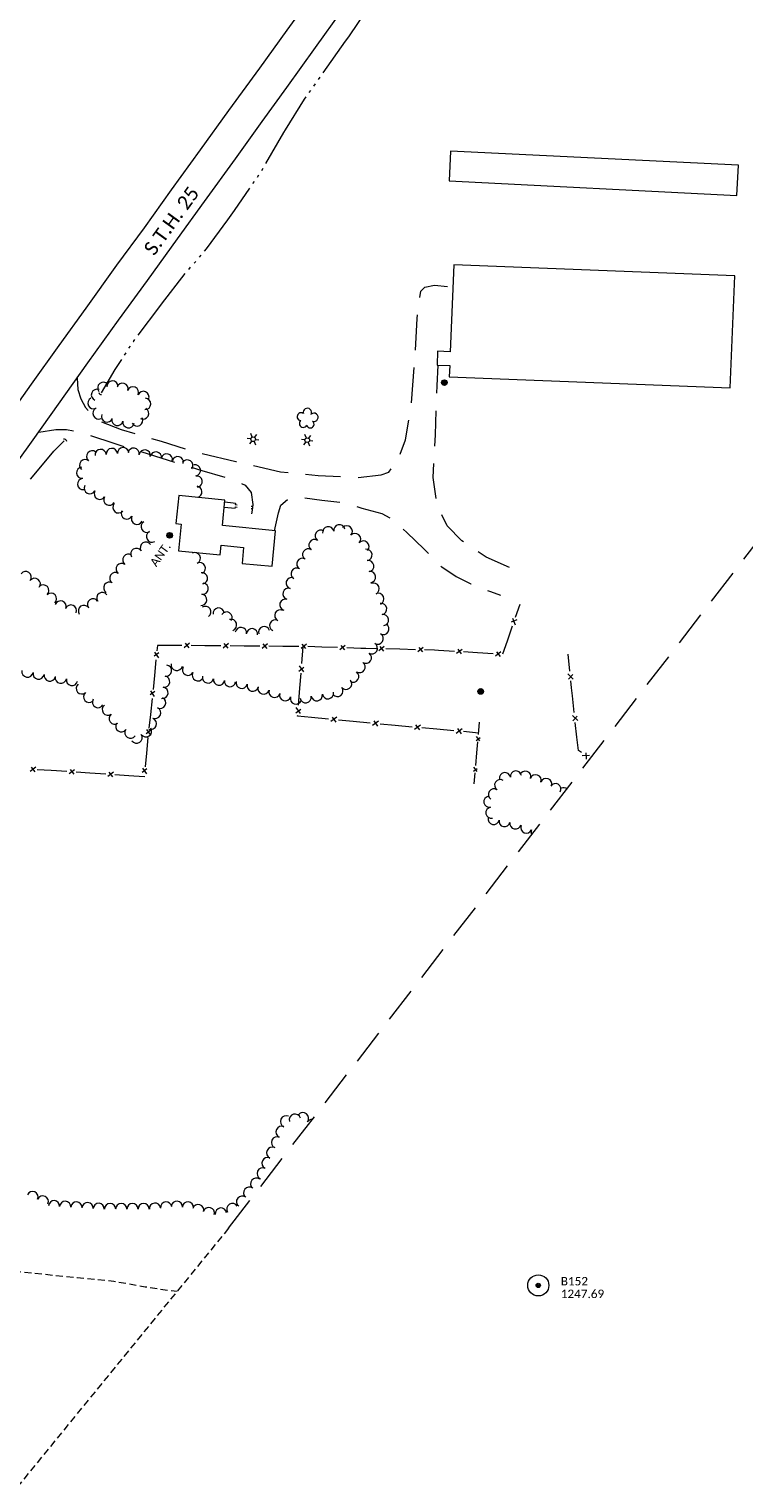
# Model space of a CAD drawing. Extents: x 296683 to 302265, y 46050 to 52727.
# Tile 20 of 26: x 300476 to 300984, y 49634 to 50667. Entities that reach past the tile are written whole.
import ezdxf
from ezdxf.enums import TextEntityAlignment as Align

# ---------------------------------------------------------------- set-up
doc = ezdxf.new("R2010")
doc.units = 0
doc.header["$MEASUREMENT"] = 0
for name, pattern in [('DGN Style 3', [37.5, 25, -12.5]), ('DGN Style 5', [20, 10, -10]), ('Echnl', [0.68, 0.25, -0.03, 0.02, -0.03, 0.02, -0.03, 0.02, -0.03, 0.25]), ('Wisdot3', [0.1875, 0.125, -0.0625])]:
    doc.linetypes.add(name, pattern=pattern)
for name, color, linetype, lineweight in [('Level 11', 7, 'Continuous', 25), ('Level 12', 241, 'Continuous', 25), ('Level 14', 1, 'Continuous', 25), ('Level 15', 40, 'Efen', 25), ('Level 17', 50, 'Wisdot3', 25), ('Level 18', 72, 'Etrel', 25), ('Level 19', 153, 'Echnl', 25), ('Level 4', 101, 'Continuous', 25)]:
    doc.layers.add(name, color=color, linetype=linetype, lineweight=lineweight)
doc.layers.add('Level 6', color=7, linetype='Continuous', lineweight=25, true_color=0xdfac20)
doc.styles.add('CalibriRegular', font='calibri.ttf')
doc.styles.add('Style-IGR_FONT_0', font='calibri.ttf')
doc.linetypes.add('Efen', pattern='A,0.105,-0.0325,[20,dgnlstyle-ewdotudls.shx,S=0.000293,R=0,X=0,Y=0],-0.0325,0.105', length=0.275)
doc.linetypes.add('Etrel', pattern='A,0,[14,dgnlstyle-ewdotudls.shx,S=0.00065925,R=0,X=0,Y=0],-0.082294', length=0.082294)

# ---------------------------------------------------------------- blocks, each defined once
blk = doc.blocks.new('CULVRT_6')
at = {"layer": 'Level 15', "color": 40, "linetype": 'Continuous', "lineweight": 0}
blk.add_arc((10, 7.5), 12.5, 216.87987, 323.11943, dxfattribs=at)
blk = doc.blocks.new('CULVRT_7')
at = {"layer": 'Level 15', "color": 40, "linetype": 'Continuous', "lineweight": 0}
blk.add_arc((10, 7.5), 12.5, 216.87999, 323.11955, dxfattribs=at)
blk = doc.blocks.new('POLE')
at = {"layer": 'Level 14', "color": 20, "linetype": 'Continuous', "lineweight": 0}
for radius in [2.02, 1.52, 1.01, 0.502]:
    blk.add_circle((0, 0), radius, dxfattribs=at)
blk = doc.blocks.new('LTP')
at = {"layer": 'Level 14', "color": 20, "linetype": 'Continuous', "lineweight": 0}
for p, q in [((-1.6, 0.1), (-4.2, 0.1)), ((-0.8, 1.4), (-2, 3.7)), ((0.9, 1.4), (2.3, 3.7)), ((-0.9, -1.4), (-2.2, -3.6)), ((0.8, -1.5), (2, -3.6)), ((1.6, 0), (4.2, -0.1))]:
    blk.add_line(p, q, dxfattribs=at)
blk.add_circle((0, 0), 1.64, dxfattribs=at)
blk = doc.blocks.new('ANT')
at = {"layer": 'Level 14', "color": 20, "linetype": 'Continuous', "lineweight": 0, "style": 'Style-IGR_FONT_0'}
blk.add_text('ANT.', height=6, rotation=0.0001, dxfattribs=at).set_placement((0.6, 2.6), align=Align.MIDDLE_LEFT)
blk = doc.blocks.new('TREE')
at = {"layer": 'Level 18', "color": 93, "linetype": 'Continuous', "lineweight": 0}
for centre, radius, start, end in [((-4.5, 0.2), 2.78, 78.0714, 279.0825), ((-1.5, 4.3), 2.78, 1.3944, 209.1674), ((3.6, 2.4), 2.97, 278.4235, 139.6574), ((-2, -4.2), 2.61, 140.7796, 358.7122), ((3.5, -3.4), 2.97, 196.0743, 79.0476)]:
    blk.add_arc(centre, radius, start, end, dxfattribs=at)
blk = doc.blocks.new('PP')
at = {"layer": 'Level 6', "color": 40, "linetype": 'Continuous', "lineweight": 0}
for radius in [7.5, 0.96]:
    blk.add_circle((0, 0), radius, dxfattribs=at)

msp = doc.modelspace()

# ---------------------------------------------------------------- linework, layer by layer
at = {"layer": 'Level 11', "color": 21, "linetype": 'Continuous', "lineweight": 13, "flags": 128}
for points in [[(300449.2, 50372.9), (300462.4, 50391.8), (300478.2, 50414.3), (300497.8, 50441.8), (300516.9, 50468.3), (300538.9, 50498.8), (300558.4, 50525.4), (300577.6, 50552.4), (300598.2, 50580.8), (300618.4, 50608.8), (300640.3, 50638.8), (300659.8, 50665.8), (300677.4, 50690.4)], [(300287.2, 50107.2), (300311.3, 50140.6), (300332, 50170), (300349.4, 50194.7), (300366.1, 50218.2), (300384.9, 50244.6), (300409.6, 50278.7), (300427.5, 50303.2), (300456.6, 50343.1), (300479.3, 50374.7), (300497.3, 50400.1), (300518.3, 50429.5), (300539.9, 50459.7), (300560.5, 50488.1), (300581.9, 50517.6), (300601.1, 50544.1), (300623, 50574.5), (300642.1, 50601), (300659.6, 50625.1), (300679.9, 50653.6), (300698.6, 50679.5)]]:
    msp.add_lwpolyline(points, dxfattribs=at)
at = {"layer": 'Level 12', "color": 241, "linetype": 'Continuous', "lineweight": 13, "flags": 128}
for points in [[(300774.7, 50558.7), (300979.2, 50548.5), (300980.3, 50569.9), (300775.7, 50580)], [(300774.8, 50419.5), (300974.5, 50411.6), (300977.6, 50491.3), (300778.1, 50499.2), (300775.6, 50437.4), (300766.6, 50437.8), (300766.2, 50427.9), (300775.2, 50427.5)], [(300582.6, 50296), (300612.1, 50293), (300612.8, 50300), (300628.8, 50298.3), (300627.7, 50287), (300649, 50284.9), (300651.5, 50310), (300613.8, 50313.8), (300615.6, 50332), (300582.8, 50335.3), (300580.8, 50315.2), (300584.5, 50314.8)]]:
    msp.add_lwpolyline(points, close=True, dxfattribs=at)
at = {"layer": 'Level 15', "color": 40, "linetype": 'Continuous', "lineweight": 0}
for p, q in [((300822.8, 50246.8), (300818.9, 50245.2)), ((300819.8, 50248), (300821.6, 50243.4)), ((300590.4, 50230.2), (300586.7, 50227)), ((300590.2, 50227), (300587.5, 50230.2)), ((300618, 50230), (300614.3, 50226.8)), ((300617.9, 50226.8), (300615.1, 50230)), ((300645.7, 50229.8), (300642, 50226.6)), ((300645.5, 50226.6), (300642.8, 50229.8)), ((300568.6, 50223.4), (300565.2, 50221)), ((300565.5, 50223.9), (300568.3, 50219.9)), ((300673.4, 50229.6), (300669.6, 50226.5)), ((300673.1, 50226.4), (300670.5, 50229.6)), ((300701, 50228.7), (300697.2, 50225.6)), ((300700.8, 50225.5), (300698.1, 50228.7)), ((300728.7, 50227.9), (300724.9, 50224.8)), ((300728.4, 50224.7), (300725.7, 50227.9)), ((300756.3, 50227.2), (300752.5, 50224.1)), ((300756.1, 50224), (300753.4, 50227.2)), ((300784, 50225.8), (300780.1, 50222.9)), ((300783.6, 50222.6), (300781.1, 50225.9)), ((300811.6, 50224.1), (300807.7, 50221.1)), ((300811.2, 50220.9), (300808.7, 50224.2)), ((300668.1, 50210.4), (300671.7, 50213.2)), ((300671.6, 50210), (300668.4, 50214.2)), ((300862.9, 50204.8), (300859.1, 50208.4)), ((300859.5, 50204.7), (300862.6, 50208)), ((300565.8, 50195.9), (300562.4, 50193.5)), ((300562.6, 50196.4), (300565.4, 50192.4)), ((300665.8, 50180.7), (300669.4, 50183.4)), ((300669.2, 50180.3), (300666.1, 50184.5)), ((300866.1, 50175.4), (300862.3, 50178.9)), ((300862.7, 50175.1), (300865.7, 50178.5)), ((300563, 50168.4), (300559.5, 50165.9)), ((300559.8, 50168.9), (300562.6, 50164.9)), ((300695.1, 50177.6), (300690.8, 50174.5)), ((300694.6, 50174.2), (300691.9, 50177.8)), ((300724.7, 50174.8), (300720.4, 50171.7)), ((300724.2, 50171.3), (300721.6, 50175)), ((300754.4, 50172), (300750.1, 50169)), ((300753.9, 50168.6), (300751.2, 50172.3)), ((300784.1, 50169.3), (300779.8, 50166.2)), ((300783.6, 50165.9), (300780.9, 50169.6)), ((300794.1, 50161.2), (300796.8, 50163.2)), ((300796.6, 50160.9), (300794.3, 50164)), ((300874.5, 50150.4), (300869.3, 50150.1)), ((300872.3, 50147.8), (300872, 50152.3)), ((300481.2, 50142.1), (300477.3, 50139.1)), ((300480.8, 50138.9), (300478.2, 50142.2)), ((300508.8, 50140.3), (300504.9, 50137.4)), ((300508.4, 50137.1), (300505.8, 50140.4)), ((300536.4, 50138.6), (300532.5, 50135.6)), ((300536, 50135.4), (300533.4, 50138.7)), ((300560.1, 50140.9), (300556.7, 50138.4)), ((300556.9, 50141.4), (300559.8, 50137.4)), ((300792.1, 50139.4), (300794.8, 50141.3)), ((300794.6, 50139), (300792.4, 50142.1))]:
    msp.add_line(p, q, dxfattribs=at)
at = {"layer": 'Level 15', "color": 40, "linetype": 'Continuous', "lineweight": 0, "flags": 128}
for points in [[(300825.1, 50257.8), (300821.8, 50248.5)], [(300819.6, 50242.3), (300815.9, 50231.7)], [(300815.9, 50231.7), (300812.6, 50222.4)], [(300573.8, 50228.6), (300567.7, 50228.6), (300567.3, 50224.9)], [(300585, 50228.5), (300573.8, 50228.6)], [(300601.4, 50228.4), (300591.5, 50228.5)], [(300612.7, 50228.3), (300601.4, 50228.4)], [(300629.1, 50228.2), (300619.2, 50228.3)], [(300640.3, 50228.1), (300629.1, 50228.2)], [(300656.7, 50228), (300646.8, 50228.1)], [(300668, 50228), (300656.7, 50228)], [(300670.2, 50215.9), (300671.1, 50228)], [(300684.4, 50227.5), (300674.5, 50227.8)], [(300695.6, 50227.1), (300684.4, 50227.5)], [(300712, 50226.6), (300702.1, 50226.9)], [(300723.2, 50226.3), (300715.7, 50226.5), (300712, 50226.6)], [(300739.7, 50225.9), (300729.8, 50226.2)], [(300750.9, 50225.6), (300739.7, 50225.9)], [(300767.3, 50225.1), (300764.3, 50225.3), (300757.4, 50225.5)], [(300778.5, 50224.4), (300767.3, 50225.1)], [(300794.9, 50223.4), (300785, 50224)], [(300806.1, 50222.7), (300794.9, 50223.4)], [(300860.6, 50210.4), (300859.4, 50222.4)], [(300566.6, 50218.4), (300565.5, 50207.2)], [(300565.5, 50207.2), (300564.5, 50197.4)], [(300668.8, 50198.3), (300669.6, 50208.9)], [(300862.3, 50192.9), (300861.7, 50198.5), (300861.2, 50203.4)], [(300563.8, 50190.9), (300562.6, 50179.7)], [(300667.8, 50186.2), (300668.8, 50198.3)], [(300863.6, 50180.9), (300862.3, 50192.9)], [(300562.6, 50179.7), (300561.6, 50169.8)], [(300677.1, 50177.5), (300667.2, 50178.4), (300667.3, 50179.2)], [(300689.1, 50176.3), (300677.1, 50177.5)], [(300706.7, 50174.6), (300696.1, 50175.6)], [(300718.8, 50173.5), (300706.7, 50174.6)], [(300736.4, 50171.8), (300725.8, 50172.8)], [(300748.5, 50170.7), (300736.4, 50171.8)], [(300766.1, 50169.1), (300755.5, 50170.1)], [(300778.1, 50168), (300766.1, 50169.1)], [(300795.6, 50165.3), (300796.4, 50174.1)], [(300865.6, 50163.4), (300864.4, 50173.9)], [(300560.9, 50163.3), (300559.8, 50152.2)], [(300795.7, 50166.4), (300785.1, 50167.4)], [(300794.5, 50152.3), (300795.2, 50160.1)], [(300868.8, 50152.5), (300866.6, 50154.1), (300865.6, 50163.4)], [(300559.8, 50152.2), (300558.8, 50142.3)], [(300793.7, 50143.4), (300794.5, 50152.3)], [(300874.8, 50147.9), (300874.4, 50148.2)], [(300492.1, 50139.7), (300482.2, 50140.3)], [(300503.3, 50139), (300492.1, 50139.7)], [(300519.7, 50137.9), (300509.8, 50138.5)], [(300530.9, 50137.2), (300519.7, 50137.9)], [(300547.3, 50136.1), (300537.4, 50136.8)], [(300792.5, 50130.4), (300793.2, 50138.2)], [(300558.1, 50135.8), (300558.1, 50135.4), (300547.3, 50136.1)]]:
    msp.add_lwpolyline(points, dxfattribs=at)
at = {"layer": 'Level 17', "color": 51, "linetype": 'DGN Style 3', "lineweight": 0, "flags": 128}
for points in [[(300510.6, 50418.7), (300511.2, 50410.5), (300513.3, 50403.8), (300516.5, 50397.8), (300520.7, 50392.8), (300526.9, 50388.1), (300541.9, 50382), (300570.2, 50373.8), (300595.6, 50365.9), (300623.4, 50359.4), (300655.1, 50352), (300681.8, 50349.5), (300709.9, 50347.9), (300726.4, 50349.8), (300731.9, 50351.9), (300738.5, 50360.1), (300743.8, 50374.8), (300747.8, 50399.1), (300750.5, 50432.6), (300752.1, 50460.9), (300753.8, 50473.9), (300754.7, 50480.3), (300757.6, 50483.3), (300764.5, 50484.7), (300777.4, 50483.2)], [(300817.7, 50284), (300801, 50291.4), (300783.9, 50303), (300773.4, 50313.7), (300766.5, 50327.4), (300763.4, 50348), (300765, 50378.3), (300766.3, 50413.2), (300767.1, 50427.8)], [(300483.3, 50380.2), (300495.5, 50382.2), (300503.1, 50382.2), (300513.5, 50379.9), (300536.7, 50372.4), (300565.5, 50363.3), (300599.1, 50352.9), (300616.3, 50347.9), (300623.5, 50345.5), (300630, 50342.6), (300634.3, 50337.4), (300635.3, 50328.9), (300634.9, 50324.8), (300632.6, 50311.9)], [(300650.7, 50310), (300653.5, 50322.8), (300655.3, 50328.3), (300660.3, 50332.6), (300670.9, 50333.7), (300684.4, 50331.8), (300697.2, 50330.5), (300712.8, 50326.3), (300727, 50322.3), (300735.9, 50317.6), (300744.7, 50308.8), (300757, 50297.1), (300769.5, 50284.6), (300779.9, 50277.6), (300790.3, 50272.4), (300804.1, 50266.9), (300811.3, 50264.4)]]:
    msp.add_lwpolyline(points, dxfattribs=at)
at = {"layer": 'Level 17', "color": 51, "linetype": 'DGN Style 5', "lineweight": 0, "flags": 128}
for points in [[(300615.1, 50327), (300622.9, 50326.2), (300623.1, 50327.1), (300635, 50325.9)], [(300615.5, 50330.7), (300621.5, 50330), (300623.1, 50329.8), (300622.9, 50328.8), (300635.2, 50327.6)]]:
    msp.add_lwpolyline(points, dxfattribs=at)
at = {"layer": 'Level 17', "color": 51, "linetype": 'DGN Style 3', "lineweight": 0, "ltscale": 0.2, "flags": 128}
msp.add_lwpolyline([(300369.8, 50035.2), (300364.8, 50012.2), (300358.6, 49986.2), (300354.2, 49964.9), (300351.9, 49952.4), (300352.9, 49936.8), (300355.5, 49925.2), (300358.1, 49915.2), (300360.2, 49906.2), (300364, 49892.5), (300366.5, 49880.2), (300367.3, 49864.5), (300365.9, 49851.4), (300366.6, 49830.8), (300370.1, 49818), (300377.5, 49805.4), (300387.6, 49795.7), (300399.4, 49789.3), (300416.2, 49786.5), (300441.9, 49784.5), (300471.3, 49783.5), (300510.6, 49779.5), (300536.7, 49776.9), (300559, 49773), (300575.7, 49770.4), (300581.6, 49769.7)], dxfattribs=at)
at = {"layer": 'Level 18', "color": 93, "linetype": 'Continuous', "lineweight": 0}
for centre, radius, start, end in [((300529.2, 50411.7), 4.04, 39.3414, 219.3261), ((300535.7, 50412.6), 4.04, 2.2626, 182.2473), ((300524.7, 50406.7), 4.04, 69.0692, 249.0539), ((300542.8, 50411), 4.04, 343.8003, 163.7849), ((300550.2, 50408.4), 4.04, 336.7273, 156.712), ((300557.6, 50405.2), 4.04, 336.7273, 156.712), ((300522.2, 50400.8), 4.04, 116.1278, 296.1125), ((300525.8, 50393.6), 4.04, 116.1278, 296.1125), ((300557.4, 50393.5), 4.04, 242.3516, 62.3363), ((300558.9, 50400.3), 4.04, 267.9152, 87.8999), ((300531.9, 50391.4), 4.04, 158.4816, 338.4663), ((300539.2, 50388.9), 4.04, 168.8716, 348.8563), ((300547.1, 50387.3), 4.04, 168.8716, 348.8563), ((300553.2, 50388.6), 4.04, 207.7597, 27.7444), ((300521.3, 50363), 4.01, 50.711, 230.6957), ((300527.3, 50364), 4.01, 4.6664, 184.6511), ((300535.3, 50364.7), 4.01, 4.6664, 184.6511), ((300543.3, 50365.3), 4.01, 4.6664, 184.6511), ((300550.7, 50364.9), 4.01, 350.186, 170.1707), ((300558.6, 50363.6), 4.01, 350.186, 170.1707), ((300566.5, 50362.2), 4.01, 350.186, 170.1707), ((300574.3, 50360.8), 4.01, 346.3259, 166.3106), ((300514.1, 50351.4), 4.01, 96.0713, 276.056), ((300516.3, 50356.8), 4.01, 50.711, 230.6957), ((300582.1, 50358.9), 4.01, 346.3259, 166.3106), ((300588.8, 50356.5), 4.01, 324.5823, 144.567), ((300594.2, 50353.1), 4.01, 279.4216, 99.4063), ((300514.9, 50343.4), 4.01, 96.0713, 276.056), ((300595.5, 50345.1), 4.01, 279.4216, 99.4063), ((300519.6, 50340.4), 4.01, 151.8778, 331.8625), ((300526.7, 50336.4), 4.01, 148.8296, 328.8143), ((300533.5, 50332.2), 4.01, 148.8296, 328.8143), ((300595.2, 50337.8), 4.01, 286.5593, 81.1361), ((300539.9, 50326.8), 4.01, 139.1179, 319.1025), ((300545.9, 50322.4), 4.01, 153.0371, 333.0218), ((300553.1, 50318.7), 4.01, 153.0371, 333.0218), ((300560, 50313), 4.01, 118.6403, 298.625), ((300688.9, 50309.1), 4.01, 10.5238, 190.5084), ((300696.8, 50310.5), 4.01, 10.5238, 190.5084), ((300702.1, 50309.7), 4.01, 317.6235, 137.6082), ((300559.4, 50298.1), 4.01, 33.1817, 213.1663), ((300563.8, 50306), 4.01, 118.6403, 298.625), ((300679.1, 50299.9), 4.01, 56.167, 236.1517), ((300683.6, 50306.6), 4.01, 56.167, 236.1517), ((300708, 50304.3), 4.01, 317.6235, 137.6082), ((300713.9, 50298.9), 4.01, 317.6235, 137.6082), ((300546.9, 50289.5), 4.01, 53.7109, 233.6956), ((300552.6, 50293.7), 4.01, 31.7223, 211.707), ((300594.1, 50290.7), 4.01, 297.3254, 117.3101), ((300674.7, 50293.3), 4.01, 56.167, 236.1517), ((300716.1, 50293), 4.01, 278.911, 98.8957), ((300542.2, 50283), 4.01, 53.7109, 233.6956), ((300597.8, 50283.5), 4.01, 297.3254, 117.3101), ((300666.5, 50279.6), 4.01, 59.9786, 239.9633), ((300670.5, 50286.6), 4.01, 59.9786, 239.9633), ((300717.3, 50285.1), 4.01, 278.911, 98.8957), ((300474, 50277.2), 4.01, 323.4697, 143.4544), ((300480.5, 50272.4), 4.01, 323.4697, 143.4544), ((300486.5, 50267.7), 4.01, 313.1221, 133.1068), ((300533.4, 50269.7), 4.01, 57.5896, 237.5742), ((300537.7, 50276.5), 4.01, 57.5896, 237.5742), ((300599.2, 50276.4), 4.01, 278.112, 98.0967), ((300599.7, 50269), 4.01, 262.6873, 82.672), ((300663, 50273), 4.01, 73.7177, 253.7024), ((300718.6, 50277.2), 4.01, 278.911, 98.8957), ((300721.2, 50269), 4.01, 294.4131, 114.3978), ((300492, 50261.8), 4.01, 313.1221, 133.1068), ((300521.9, 50257.8), 4.01, 35.3417, 215.3263), ((300528.5, 50262.4), 4.01, 35.3417, 215.3263), ((300598.7, 50261), 4.01, 264.8781, 84.8628), ((300658.5, 50257.6), 4.01, 73.7177, 253.7024), ((300660.7, 50265.3), 4.01, 73.7177, 253.7024), ((300724.5, 50261.7), 4.01, 294.4131, 114.3978), ((300498.8, 50256.3), 4.01, 338.2595, 158.2442), ((300506.2, 50253.4), 4.01, 338.2595, 158.2442), ((300515.4, 50253.2), 4.01, 35.3417, 215.3263), ((300601.7, 50252.5), 4.01, 304.6157, 124.6004), ((300611.1, 50251.3), 4.01, 7.2274, 187.212), ((300616.7, 50248.5), 4.01, 327.0905, 147.0752), ((300654.9, 50250), 4.01, 63.4185, 243.4032), ((300726.5, 50254.6), 4.01, 279.3271, 99.3118), ((300727.8, 50246.7), 4.01, 279.3271, 99.3118), ((300619.9, 50243.2), 4.01, 287.1618, 107.1464), ((300626.9, 50237.5), 4.01, 353.0052, 172.9899), ((300634.8, 50236.6), 4.01, 353.0052, 172.9899), ((300643.5, 50238.1), 4.01, 18.8284, 198.8131), ((300651.3, 50242.8), 4.01, 63.4185, 243.4032), ((300728.1, 50240.4), 4.01, 239.3679, 59.3526), ((300719.9, 50226.6), 4.01, 239.3679, 59.3526), ((300724, 50233.5), 4.01, 239.3679, 59.3526), ((300715.7, 50219.9), 4.01, 236.006, 55.9907), ((300475.3, 50210.1), 4.01, 170.0865, 350.0712), ((300483.2, 50208.7), 4.01, 170.0865, 350.0712), ((300573.7, 50210.8), 4.01, 261.0251, 81.0097), ((300581.4, 50214.8), 4.01, 168.5617, 348.5464), ((300589.3, 50211.4), 4.01, 150.7571, 330.7418), ((300596.3, 50207.4), 4.01, 150.7571, 330.7418), ((300706.7, 50206.6), 4.01, 236.006, 55.9907), ((300711.2, 50213.3), 4.01, 236.006, 55.9907), ((300491.2, 50207.3), 4.01, 168.5915, 348.5762), ((300499, 50205.7), 4.01, 168.5915, 348.5762), ((300506.9, 50204.1), 4.01, 168.5915, 348.5762), ((300513.9, 50198.2), 4.01, 131.1164, 311.1011), ((300571.2, 50195), 4.01, 261.3395, 81.3241), ((300572.4, 50202.9), 4.01, 261.0251, 81.0097), ((300603.5, 50205.9), 4.01, 168.3755, 348.3602), ((300611.3, 50204.4), 4.01, 172.2729, 352.2576), ((300619.2, 50203.3), 4.01, 172.2729, 352.2576), ((300627.4, 50202.1), 4.01, 165.6377, 345.6224), ((300635.2, 50200.1), 4.01, 165.6377, 345.6224), ((300643, 50198), 4.01, 162.7685, 342.7532), ((300695.4, 50196.3), 4.01, 219.0428, 39.0275), ((300701.6, 50201.4), 4.01, 219.0428, 39.0275), ((300519.1, 50192.2), 4.01, 131.1164, 311.1011), ((300525.4, 50188.4), 4.01, 149.3629, 329.3475), ((300569.5, 50187.9), 4.01, 243.9181, 63.9028), ((300650.7, 50195.7), 4.01, 162.7685, 342.7532), ((300658.4, 50193.3), 4.01, 162.7685, 342.7532), ((300666, 50190.9), 4.01, 162.7685, 342.7532), ((300672.9, 50191.9), 4.01, 189.8774, 9.8621), ((300680.8, 50193.3), 4.01, 189.8774, 9.8621), ((300688.7, 50194.7), 4.01, 189.8774, 9.8621), ((300532.4, 50183.1), 4.01, 126.4997, 306.4843), ((300537.2, 50176.7), 4.01, 126.4997, 306.4843), ((300566, 50180.7), 4.01, 243.9181, 63.9028), ((300541.9, 50171.2), 4.01, 145.633, 325.6177), ((300548.5, 50166.7), 4.01, 145.633, 325.6177), ((300559.5, 50167.7), 4.01, 213.6977, 33.6824), ((300563, 50173), 4.01, 249.4646, 69.4493), ((300552.8, 50163.2), 4.01, 213.6977, 33.6824), ((300814.4, 50134.4), 3.95, 8.9232, 188.9079), ((300822.2, 50135.6), 3.95, 8.9232, 188.9079), ((300828.9, 50135.4), 3.95, 340.737, 160.7217), ((300836.3, 50132.8), 3.95, 340.737, 160.7217), ((300806.6, 50122.8), 3.95, 56.6422, 236.6269), ((300811, 50129.4), 3.95, 56.6422, 236.6269), ((300843.8, 50130.2), 3.95, 340.737, 160.7217), ((300850.3, 50126.6), 3.95, 329.3253, 149.31), ((300856.2, 50123.5), 3.95, 55.0791, 113.5607), ((300803.4, 50117.6), 3.95, 100.2835, 280.2682), ((300804.8, 50109.8), 3.95, 100.2835, 280.2682), ((300806.4, 50105.4), 3.95, 168.2378, 348.2225), ((300814.1, 50103.8), 3.95, 168.2378, 348.2225), ((300821.8, 50102.1), 3.95, 168.2378, 348.2225), ((300829.6, 50099.2), 3.95, 157.4105, 337.3952), ((300836.9, 50096.2), 3.95, 157.4105, 209.6337), ((300659, 49890.4), 4.05, 66.3867, 246.3713), ((300665.3, 49891.6), 4.05, 15.9843, 195.969), ((300671, 49892.7), 4.05, 321.6955, 141.6801), ((300677.3, 49887.7), 4.05, 86.3689, 141.6801), ((300652.6, 49875.5), 4.05, 66.3867, 246.3713), ((300655.8, 49883), 4.05, 66.3867, 246.3713), ((300649.2, 49868.1), 4.05, 65.2406, 245.2252), ((300645.8, 49860.8), 4.05, 65.2406, 245.2252), ((300637.8, 49846.2), 4.05, 52.1258, 232.1105), ((300642.4, 49853.4), 4.05, 65.2406, 245.2252), ((300627.8, 49833.4), 4.05, 52.1258, 232.1105), ((300632.8, 49839.8), 4.05, 52.1258, 232.1105), ((300612.7, 49824.9), 4.05, 7.1667, 187.1513), ((300620.9, 49828.1), 4.05, 31.7223, 211.7069)]:
    msp.add_arc(centre, radius, start, end, dxfattribs=at)
at = {"layer": 'Level 18', "color": 93, "linetype": 'Continuous', "lineweight": 0, "ltscale": 0.2}
for centre, start, end in [((300478.9, 49836.7), 336.2881, 156.2728), ((300486.2, 49833.5), 336.2881, 156.2728), ((300494.2, 49830.2), 356.6384, 176.6231), ((300502.1, 49829.7), 356.6384, 176.6231), ((300510.1, 49829.3), 356.6384, 176.6231), ((300518, 49828.8), 356.6384, 176.6231), ((300525.9, 49828.3), 356.6384, 176.6231), ((300534, 49828.1), 0.0095, 179.9941), ((300541.9, 49828.1), 0.0095, 179.9941), ((300549.9, 49828.1), 0.0095, 179.9941), ((300557.8, 49828.1), 0.0095, 179.9941), ((300565.9, 49828.5), 6.0885, 186.0732), ((300573.8, 49829.3), 6.0885, 186.0732), ((300581.4, 49829.8), 355.9344, 175.9191), ((300589.3, 49829.3), 355.9344, 175.9191), ((300596.6, 49827.4), 344.3977, 164.3824), ((300604.2, 49825.3), 344.3977, 164.3824)]:
    msp.add_arc(centre, 3.97, start, end, dxfattribs=at)
at = {"layer": 'Level 19', "color": 161, "linetype": 'Continuous', "lineweight": 0, "flags": 128}
for points in [[(300701.3, 50658), (300703.5, 50661.2), (300716.7, 50680.9)], [(300685.3, 50635.5), (300701.3, 50658)], [(300675.4, 50621.5), (300676.5, 50623.1)], [(300678.7, 50626.2), (300679.8, 50627.7)], [(300682, 50630.8), (300683.1, 50632.4)], [(300658.5, 50595.1), (300672, 50616.8), (300673.2, 50618.4)], [(300644.7, 50571.2), (300657.3, 50593.1), (300658.5, 50595.1)], [(300638.6, 50561.5), (300639.7, 50563.1)], [(300641.8, 50566.2), (300642.8, 50567.9)], [(300617.5, 50531), (300622.4, 50537.8), (300633.3, 50553.7)], [(300635.4, 50556.8), (300636.5, 50558.4)], [(300601.1, 50508.8), (300602.5, 50510.4), (300617.5, 50531)], [(300593.6, 50500.2), (300594.9, 50501.6)], [(300597.4, 50504.5), (300598.6, 50505.9)], [(300570.6, 50471.2), (300587.4, 50493)], [(300589.9, 50495.9), (300591.1, 50497.4)], [(300553.9, 50449.2), (300569.4, 50469.6), (300570.6, 50471.2)], [(300544.3, 50435), (300545.4, 50436.6)], [(300547.4, 50439.8), (300548.4, 50441.4)], [(300550.5, 50444.6), (300550.6, 50444.7), (300551.6, 50446.1)], [(300528, 50408.2), (300537.7, 50424.8), (300542.3, 50431.8)], [(300477.5, 50346.7), (300478.8, 50348.4), (300494.1, 50366.7), (300501.3, 50374)]]:
    msp.add_lwpolyline(points, dxfattribs=at)
at = {"layer": 'Level 4', "color": 73, "linetype": 'DGN Style 3', "lineweight": 0, "flags": 128}
msp.add_lwpolyline([(300618.1, 49814.5), (301331.2, 50740.8)], dxfattribs=at)
at = {"layer": 'Level 4', "color": 73, "linetype": 'DGN Style 3', "lineweight": 0, "ltscale": 0.2, "flags": 128}
msp.add_lwpolyline([(300618.1, 49814.5), (299943.2, 48987.2)], dxfattribs=at)

# ---------------------------------------------------------------- block references
at = {"layer": 'Level 14', "color": 20, "linetype": 'Continuous', "lineweight": 0, "rotation": 54.36614342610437}
for name, p in [('POLE', (300771.4, 50415.4)), ('LTP', (300635.6, 50375.2)), ('LTP', (300674, 50374.5)), ('POLE', (300576.3, 50306.9)), ('ANT', (300566.1, 50283.9)), ('POLE', (300797.2, 50196))]:
    msp.add_blockref(name, p, dxfattribs=at)
at = {"layer": 'Level 15', "color": 40, "linetype": 'Continuous', "lineweight": 0}
for name, p, xscale, yscale, zscale, rotation in [('CULVRT_6', (300526, 50408.5), 0.1240160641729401, 0.1240160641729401, 0.1240160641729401, 322.585796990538), ('CULVRT_7', (300503.2, 50373.6), 0.1455012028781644, 0.1455012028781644, 0.1455012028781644, 144.4970677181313)]:
    msp.add_blockref(name, p, dxfattribs=dict(at, xscale=xscale, yscale=yscale, zscale=zscale, rotation=rotation))
at = {"layer": 'Level 18', "color": 93, "linetype": 'Continuous', "lineweight": 0, "rotation": 54.36614342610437}
msp.add_blockref('TREE', (300674, 50389.9), dxfattribs=at)
at = {"layer": 'Level 6', "color": 40, "linetype": 'Continuous', "lineweight": 0}
msp.add_blockref('PP', (300838.1, 49773.9), dxfattribs=at)
at = {"layer": 'Level 6', "color": 40, "linetype": 'Continuous', "lineweight": 0, "xscale": 0.2, "yscale": 0.2, "zscale": 0.2}
msp.add_blockref('PP', (300838.1, 49773.9), dxfattribs=at)

# ---------------------------------------------------------------- texts
at = {"layer": 'Level 11', "color": 21, "linetype": 'Continuous', "lineweight": 0, "style": 'CalibriRegular'}
msp.add_text('S.T.H. 25', height=10, rotation=54.1018, dxfattribs=at).set_placement((300565.3, 50505))
at = {"layer": 'Level 6', "color": 40, "linetype": 'Continuous', "lineweight": 0, "style": 'CalibriRegular'}
for s, p in [('B152', (300854.1, 49773.9)), ('B152', (300854.1, 49773.9)), ('1247.69', (300854.1, 49764.9)), ('1247.69', (300854.1, 49764.9))]:
    msp.add_text(s, height=6, dxfattribs=at).set_placement(p)

doc.saveas('drawing.dxf')
